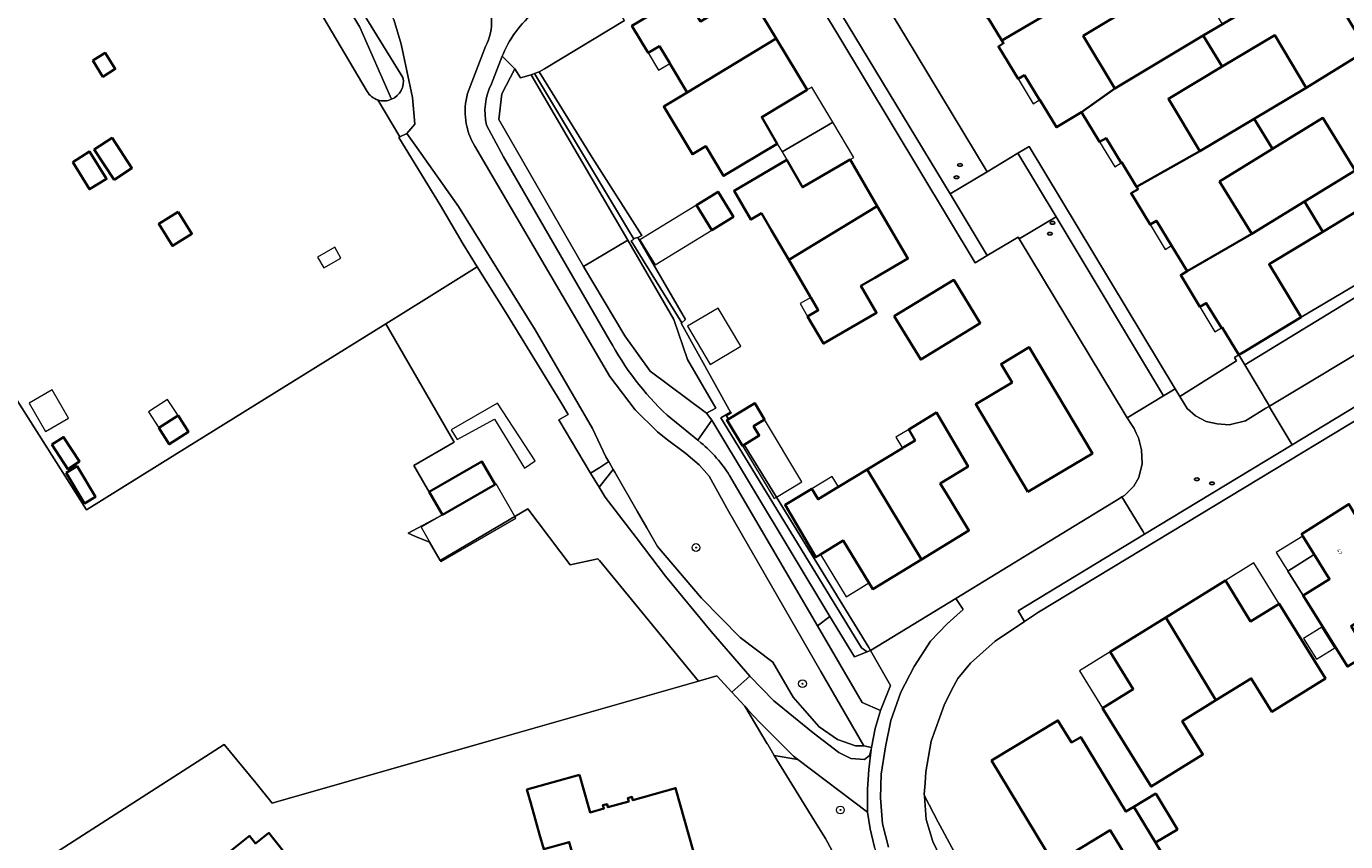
# Model space of a CAD drawing. Extents: x 147051 to 149075, y 463071 to 465537.
# Tile 23 of 229: x 147432 to 147567, y 463888 to 463972. Entities that reach past the tile are written whole.
import ezdxf
from ezdxf.enums import TextEntityAlignment as Align

# ---------------------------------------------------------------- set-up
doc = ezdxf.new("R2010")
doc.units = 0
doc.header["$LTSCALE"] = 0.5
doc.layers.get('0').update_dxf_attribs({"linetype": 'CONTINUOUS'})
for name, color, linetype, lineweight in [('B-PV-GR-BEPLANTING_CULTUUR_BODEMBEDEKKER-GV', 252, 'CONTINUOUS', 18), ('B-PV-GR-BEPLANTING_CULTUUR_HEESTERS-GV', 252, 'CONTINUOUS', 18), ('B-PV-GR-BOOM-S', 252, 'CONTINUOUS', 25), ('B-PV-GR-GRAS-GV', 252, 'CONTINUOUS', 13), ('B-PV-GR-GROENVOORZIENING-GV', 252, 'CONTINUOUS', 18), ('B-PV-IE-MEUBILAIR-S', 252, 'CONTINUOUS', 25), ('B-PV-OG-BEBOUWING-GV', 6, 'CONTINUOUS', 35), ('B-PV-OG-BEBOUWING_LUIFEL-GV', 6, 'CONTINUOUS', 18), ('B-PV-OG-TERREIN_BEGROEID-GV', 252, 'CONTINUOUS', 18), ('B-PV-OG-TERREIN_ERF-GV', 252, 'CONTINUOUS', 18), ('B-PV-VH-GESLOTENVERHARDING-GV', 252, 'CONTINUOUS', 18), ('B-PV-VH-OPENVERHARDING_BETONSTRAATSTEEN-GV', 252, 'CONTINUOUS', 18), ('B-PV-VH-OPENVERHARDING_SIERBESTRATING-GV', 252, 'CONTINUOUS', 18), ('B-PV-VH-OPENVERHARDING_STRAATBAKSTEEN-GV', 252, 'CONTINUOUS', 18), ('N-PV-OG-BEBOUWING-GV', 6, 'CONTINUOUS', 25), ('N-PV-OG-BEBOUWING-T18', 10, 'CONTINUOUS', 18)]:
    doc.layers.add(name, color=color, linetype=linetype, lineweight=lineweight)
doc.styles.add('NLCS-ISO', font='NLCS-ISO.ttf')
doc.styles.add('NLCS-ISO-M200-T18', font='NLCS-ISO.ttf', dxfattribs={"height": 0.36})

# ---------------------------------------------------------------- blocks, each defined once
blk = doc.blocks.new('SIE-MEUBILAIR_PUT-SO')
blk.add_ellipse((0, 0), major_axis=(1.25, 0), ratio=0.54)
blk = doc.blocks.new('SGR-BOOM_GBKN-SO')
at = {"linetype": 'ByBlock', "lineweight": 18}
h = blk.add_hatch(color=0, dxfattribs=at)
h.dxf.hatch_style = 1
edge = h.paths.add_edge_path()
edge.add_arc((0, 0), 0.25, 0, 360)
at = {"color": 0, "linetype": 'ByBlock', "lineweight": 18}
for radius in [2, 0.25]:
    blk.add_circle((0, 0), radius, dxfattribs=at)
at = {"color": 0, "linetype": 'ByBlock', "lineweight": 18, "style": 'NLCS-ISO'}
blk.add_attdef('SOORT', (2.5, 0), '', height=1.5, dxfattribs=at)

msp = doc.modelspace()

# ---------------------------------------------------------------- linework, layer by layer
at = {"layer": 'B-PV-GR-BEPLANTING_CULTUUR_BODEMBEDEKKER-GV', "flags": 128}
msp.add_lwpolyline([(147573.88, 463948.527), (147562.919, 463942.055), (147557.182, 463938.578), (147556.53, 463938.182), (147557.143, 463937.161), (147581.448, 463951.982), (147581.947, 463952.286), (147584.639, 463947.908), (147584.685, 463947.936), (147585.728, 463948.645), (147586.541, 463949.512), (147587.452, 463951.121), (147587.714, 463952.953), (147587.358, 463954.272), (147586.738, 463955.294), (147586.529, 463955.639), (147580.241, 463951.828), (147579.988, 463952.23)], close=True, dxfattribs=at)
at = {"layer": 'B-PV-GR-BEPLANTING_CULTUUR_HEESTERS-GV', "flags": 128}
for points in [[(147556.53, 463938.182), (147556.08, 463937.905), (147556.279, 463937.581), (147550.488, 463933.921), (147551.239, 463932.675), (147552.098, 463931.946), (147553.17, 463931.36), (147554.314, 463931.101), (147555.529, 463930.995), (147557.227, 463931.431), (147559.314, 463932.705), (147559.623, 463932.894), (147559.629, 463932.897), (147559.683, 463932.93), (147557.143, 463937.161)], [(147526.286, 463886.028), (147526.307, 463885.985), (147526.832, 463886.275), (147527.633, 463886.718), (147526.131, 463889.528), (147525.723, 463890.299), (147524.309, 463892.972), (147524.311, 463892.936), (147524.49, 463890.575), (147525.179, 463888.321)]]:
    msp.add_lwpolyline(points, close=True, dxfattribs=at)
at = {"layer": 'B-PV-GR-GRAS-GV', "flags": 128}
msp.add_lwpolyline([(147425.989, 463881.192), (147452.569, 463898.26), (147455.801, 463894.318), (147457.471, 463892.23), (147457.815, 463892.328), (147480.108, 463898.715), (147501.15, 463904.744), (147491.018, 463917.095), (147490.86, 463917.287), (147487.998, 463916.651), (147483.669, 463922.411), (147474.701, 463917.119), (147473.604, 463918.977), (147472.163, 463919.578), (147471.41, 463919.892), (147474.915, 463921.784), (147473.567, 463924.127), (147473.406, 463924.407), (147471.999, 463926.857), (147476.115, 463929.221), (147469.136, 463941.37), (147447.518, 463927.934), (147438.463, 463922.307), (147425.797, 463942.179)], dxfattribs=at)
at = {"layer": 'B-PV-GR-GROENVOORZIENING-GV', "flags": 128}
for points in [[(147468.313, 463964.308), (147470.574, 463960.541), (147471.291, 463960.881), (147472.097, 463961.816), (147471.844, 463964.572), (147470.703, 463970.03), (147469.932, 463972.561), (147468.303, 463975.808), (147465.156, 463980.946), (147462.629, 463984.469), (147461.925, 463985.878), (147461.677, 463987.369), (147462.106, 463988.6)], [(147460.243, 463983.866), (147470.881, 463966.612)], [(147484.001, 463966.896), (147484.369, 463967.016), (147484.851, 463967.194), (147485.383, 463967.509), (147493.587, 463972.46), (147492.012, 463975.006), (147488.464, 463972.876), (147487.135, 463975.158), (147484.797, 463973.661)], [(147481.132, 463969), (147481.046, 463968.78), (147482.333, 463967.501), (147482.916, 463966.566), (147484.001, 463966.896)], [(147497.938, 463931.991), (147501.098, 463929.428), (147502.54, 463931.488), (147501.978, 463932.212), (147496.201, 463936.506), (147493.602, 463940.133), (147489.365, 463947.241), (147480.704, 463962.298), (147481.013, 463964.931), (147482.333, 463967.501), (147481.046, 463968.78), (147479.937, 463965.965)], [(147479.449, 463961.722), (147481.168, 463958.487), (147492.056, 463939.701)], [(147513.349, 463910.399), (147514.631, 463911.368), (147502.54, 463931.488), (147501.098, 463929.428), (147501.419, 463929.168)], [(147504.34, 463925.808), (147513.349, 463910.399)]]:
    msp.add_lwpolyline(points, dxfattribs=at)
at = {"layer": 'B-PV-GR-GROENVOORZIENING-GV'}
for points in [[(147484.797, 463973.661, 0.1318853), (147481.132, 463969)], [(147470.881, 463966.612, -0.3542342), (147469.707, 463964.376)], [(147479.937, 463965.965, 0.1748672), (147479.449, 463961.722)], [(147469.707, 463964.376, -0.1793332), (147468.313, 463964.308)], [(147492.056, 463939.701, 0.0801884), (147497.938, 463931.991)], [(147501.419, 463929.168, -0.0842226), (147504.34, 463925.808)]]:
    msp.add_lwpolyline(points, format="xyb", dxfattribs=at)
at = {"layer": 'B-PV-GR-GROENVOORZIENING-GV', "flags": 128}
for points in [[(147489.365, 463947.241), (147493.924, 463949.922), (147484.001, 463966.896), (147482.916, 463966.566), (147482.333, 463967.501), (147481.013, 463964.931), (147480.704, 463962.298)], [(147499.449, 463941.469), (147494.28, 463949.86), (147494.515, 463950.013), (147494.522, 463950.105), (147494.518, 463950.104), (147484.369, 463967.016), (147484.001, 463966.896), (147493.924, 463949.922), (147498.625, 463941.808), (147500.03, 463937.695), (147502.94, 463932.729), (147501.978, 463932.212), (147502.54, 463931.488), (147514.631, 463911.368), (147517.156, 463907.222), (147518.433, 463907.731), (147517.868, 463908.167), (147503.448, 463931.715), (147504.451, 463932.293), (147499.399, 463941.427)], [(147494.961, 463950.207), (147495.373, 463950.427), (147490.274, 463958.419), (147484.851, 463967.194), (147484.369, 463967.016), (147494.518, 463950.104), (147494.522, 463950.105)], [(147470.452, 463960.474), (147474.711, 463953.489), (147477.053, 463949.521), (147478.498, 463947.213), (147481.435, 463942.522), (147487.057, 463933.345), (147487.812, 463932.081), (147486.853, 463931.508), (147490.106, 463926.066), (147491.064, 463926.638), (147491.962, 463927.255), (147491.879, 463927.394), (147491.671, 463927.742), (147490.302, 463930.62), (147484.438, 463940.764), (147476.557, 463953.378), (147472.316, 463959.42), (147471.291, 463960.881), (147470.574, 463960.541)], [(147499.449, 463941.469), (147499.841, 463941.797), (147494.961, 463950.207), (147494.522, 463950.105), (147494.515, 463950.013), (147494.28, 463949.86)], [(147496.201, 463936.506), (147501.978, 463932.212), (147502.94, 463932.729), (147500.03, 463937.695), (147498.625, 463941.808), (147493.924, 463949.922), (147489.365, 463947.241), (147493.602, 463940.133)], [(147518.433, 463907.731), (147518.792, 463907.874), (147518.608, 463908.173), (147509.144, 463923.596), (147505.845, 463928.973), (147505.663, 463928.864), (147504.077, 463931.515), (147504.229, 463931.606), (147504.026, 463931.936), (147504.499, 463932.206), (147504.451, 463932.293), (147503.448, 463931.715), (147517.868, 463908.167)], [(147492.433, 463926.438), (147492.053, 463927.104), (147491.962, 463927.255), (147491.064, 463926.638), (147490.106, 463926.066), (147490.98, 463924.605)], [(147492.433, 463926.438), (147490.98, 463924.605), (147491.591, 463923.582), (147494.772, 463919.466), (147497.779, 463915.5), (147502.478, 463909.825), (147506.411, 463905.235), (147508.879, 463902.719), (147512.911, 463899.429), (147515.54, 463897.438), (147516.778, 463896.828), (147518.168, 463896.695), (147518.696, 463897.117), (147518.868, 463897.748), (147518.891, 463897.936), (147518.119, 463898.1), (147517.246, 463898.104), (147515.41, 463898.751), (147513.541, 463900.046), (147512.075, 463901.718), (147510.878, 463903.083), (147508.794, 463906.695), (147505.423, 463909.224), (147501.472, 463913.234), (147496.963, 463918.534), (147495.862, 463920.437), (147494.883, 463922.151), (147492.596, 463926.153)], [(147513.349, 463910.399), (147517.946, 463902.537), (147519.802, 463901.715), (147520.844, 463904.278), (147518.792, 463907.874), (147518.433, 463907.731), (147517.156, 463907.222), (147514.631, 463911.368)]]:
    msp.add_lwpolyline(points, close=True, dxfattribs=at)
at = {"layer": 'B-PV-OG-BEBOUWING-GV', "flags": 128}
for points in [[(147529.228, 463975.269), (147530.77, 463972.724), (147530.826, 463972.758), (147532.263, 463970.388), (147538.683, 463974.169), (147535.505, 463979.586), (147540.903, 463982.752), (147539.124, 463985.672), (147551.566, 463993.214), (147543.815, 463988.534), (147536.792, 463984.286), (147531.97, 463981.362), (147526.687, 463978.165), (147528.61, 463974.894)], [(147534.575, 463966.859), (147536.117, 463964.313), (147536.135, 463964.324), (147537.841, 463961.509), (147540.418, 463963.071), (147543.826, 463965.481), (147540.594, 463970.872), (147546.122, 463974.185), (147544.171, 463977.388), (147538.683, 463974.169), (147532.263, 463970.388), (147532.429, 463970.114), (147531.903, 463969.795), (147533.923, 463966.463)], [(147554.846, 463972.087), (147552.881, 463970.909), (147554.825, 463967.724), (147560.207, 463970.947), (147563.43, 463965.565), (147569.676, 463969.408), (147568.152, 463971.947), (147566.609, 463974.493), (147567.261, 463974.888), (147565.197, 463978.291), (147561.164, 463975.845), (147561.163, 463975.847)], [(147496.014, 463969.129), (147497.164, 463969.819), (147498.216, 463968.066), (147498.228, 463968.046), (147500.011, 463965.075), (147509.11, 463970.623), (147506.293, 463975.318), (147502.731, 463973.181), (147501.353, 463972.354), (147499.69, 463975.125), (147494.342, 463971.916)], [(147512.286, 463965.331), (147509.11, 463970.623), (147500.011, 463965.075), (147497.61, 463963.634), (147500.543, 463958.747), (147501.915, 463959.57), (147503.74, 463956.528), (147509.237, 463959.826), (147507.648, 463962.548)], [(147542.925, 463960.407), (147544.467, 463957.862), (147544.55, 463957.912), (147546.064, 463955.413), (147552.549, 463959.05), (147549.327, 463964.431), (147554.825, 463967.724), (147552.881, 463970.909), (147543.826, 463965.481), (147540.418, 463963.071), (147542.273, 463960.012)], [(147439.095, 463968.337), (147440.126, 463966.694), (147441.401, 463967.495), (147440.37, 463969.138)], [(147573.265, 463963.429), (147571.722, 463965.974), (147572.375, 463966.37), (147570.304, 463969.788), (147569.676, 463969.408), (147563.43, 463965.565), (147558.093, 463962.369), (147559.973, 463959.289), (147565.144, 463962.47), (147568.458, 463957.083), (147574.792, 463960.885)], [(147549.639, 463949.383), (147549.63, 463949.378), (147551.224, 463946.748), (147557.871, 463950.571), (147554.557, 463955.958), (147559.973, 463959.289), (147558.093, 463962.369), (147552.549, 463959.05), (147546.064, 463955.413), (147546.204, 463955.182), (147545.493, 463954.751), (147547.445, 463951.533), (147548.097, 463951.929)], [(147578.374, 463954.919), (147576.831, 463957.464), (147577.484, 463957.859), (147575.451, 463961.215), (147574.823, 463960.835), (147574.792, 463960.885), (147568.458, 463957.083), (147563.268, 463953.891), (147565.153, 463950.803), (147570.527, 463954.06), (147573.88, 463948.527), (147579.988, 463952.23)], [(147441.291, 463956.127), (147443.111, 463957.331), (147441.063, 463960.426), (147439.243, 463959.222)], [(147437.043, 463957.948), (147438.774, 463955.154), (147440.5, 463956.223), (147438.769, 463959.017)], [(147507.637, 463952.691), (147508.656, 463950.945), (147510.411, 463947.938), (147519.48, 463953.432), (147516.694, 463958.204), (147511.838, 463955.37), (147510.211, 463958.157), (147504.811, 463955.005), (147506.536, 463952.049)], [(147500.944, 463953.537), (147502.524, 463950.968), (147504.743, 463952.333), (147503.164, 463954.902)], [(147447.85, 463952.842), (147445.853, 463951.6), (147447.255, 463949.348), (147449.251, 463950.59)], [(147512.671, 463944.067), (147513.432, 463942.763), (147512.348, 463942.13), (147513.979, 463939.336), (147519.409, 463942.505), (147517.812, 463945.241), (147519.235, 463946.072), (147522.622, 463948.048), (147519.48, 463953.432), (147510.411, 463947.938), (147512.606, 463944.178)], [(147557.182, 463938.578), (147562.919, 463942.055), (147559.642, 463947.462), (147565.153, 463950.803), (147563.268, 463953.891), (147557.871, 463950.571), (147551.224, 463946.748), (147550.576, 463946.355), (147552.549, 463943.101), (147553.201, 463943.497), (147554.743, 463940.951), (147554.823, 463940.999), (147556.53, 463938.182)], [(147521.218, 463942.138), (147523.935, 463937.697), (147530.039, 463941.431), (147527.321, 463945.872)], [(147534.926, 463924.138), (147541.538, 463928.072), (147535.061, 463938.96), (147532.172, 463937.242), (147533.302, 463935.343), (147529.578, 463933.128)], [(147505.663, 463928.864), (147505.845, 463928.973), (147507.397, 463929.902), (147506.811, 463930.88), (147507.662, 463931.39), (147507.941, 463931.557), (147506.94, 463933.228), (147506.662, 463933.062), (147504.229, 463931.606), (147504.077, 463931.515)], [(147445.864, 463930.688), (147446.938, 463929.023), (147448.902, 463930.29), (147447.828, 463931.955)], [(147518.45, 463926.437), (147524.01, 463917.208), (147528.877, 463920.167), (147526.505, 463924.069), (147525.941, 463924.996), (147528.796, 463926.732), (147525.552, 463932.273), (147522.701, 463930.539), (147523.356, 463929.42), (147522.19, 463928.711), (147522.057, 463928.63)], [(147434.905, 463928.979), (147436.523, 463926.473), (147437.722, 463927.247), (147436.105, 463929.753)], [(147474.915, 463921.784), (147480.321, 463924.894), (147478.973, 463927.237), (147473.567, 463924.127)], [(147436.383, 463926.104), (147438.254, 463922.962), (147439.356, 463923.619), (147437.486, 463926.76)], [(147513.659, 463917.721), (147515.991, 463919.139), (147519.013, 463914.169), (147524.01, 463917.208), (147518.45, 463926.437), (147515.507, 463924.648), (147515.45, 463924.613), (147513.418, 463923.377), (147512.782, 463924.464), (147510.045, 463922.8), (147513.186, 463917.433)], [(147563.083, 463919.614), (147565.841, 463915.203), (147563.127, 463913.507), (147567.679, 463906.228), (147570.84, 463908.204), (147569.733, 463909.974), (147569.14, 463909.602), (147568.692, 463909.321), (147568.031, 463910.379), (147570.071, 463911.655), (147573.338, 463913.697), (147567.813, 463922.893), (147562.964, 463919.804)], [(147554.193, 463902.782), (147557.812, 463905.023), (147559.925, 463901.611), (147565.415, 463905.011), (147560.669, 463912.675), (147557.744, 463910.864), (147555.157, 463915.04), (147549.039, 463911.25)], [(147549.039, 463911.25), (147543.358, 463907.732), (147545.717, 463903.922), (147542.58, 463901.979), (147547.56, 463893.938), (147552.858, 463897.22), (147550.738, 463900.642), (147554.193, 463902.782)], [(147539.38, 463898.437), (147537.998, 463900.721), (147531.193, 463896.605), (147537.615, 463885.989), (147543.362, 463889.465), (147545.936, 463885.209), (147543.08, 463883.481), (147545.691, 463879.165), (147551.365, 463882.597), (147547.985, 463888.185), (147545.767, 463891.852), (147544.961, 463891.365), (147540.334, 463899.013)], [(147488.955, 463895.143), (147483.584, 463893.62), (147483.978, 463892.23), (147484.886, 463889.024), (147485.314, 463887.512), (147487.915, 463888.248), (147489.239, 463883.558), (147492.609, 463884.511), (147500.78, 463886.822), (147500.659, 463887.248), (147498.811, 463893.773), (147494.436, 463892.539), (147494.349, 463892.868), (147493.926, 463892.762), (147494.017, 463892.419), (147491.883, 463891.811), (147491.793, 463892.142), (147491.376, 463892.037), (147491.469, 463891.693), (147490.046, 463891.288), (147489.849, 463891.985)], [(147548.015, 463893.211), (147545.767, 463891.852), (147547.985, 463888.185), (147550.233, 463889.544)], [(147460.727, 463873.514), (147468.313, 463879.575), (147464.443, 463884.439), (147463.191, 463883.443), (147461.367, 463885.736), (147460.467, 463885.019), (147459.907, 463885.724), (147457.79, 463888.384), (147457.148, 463889.19), (147455.779, 463888.101), (147455.156, 463888.883), (147452.418, 463886.704), (147453.04, 463885.921), (147451.671, 463884.832)]]:
    msp.add_lwpolyline(points, close=True, dxfattribs=at)
at = {"layer": 'B-PV-OG-BEBOUWING_LUIFEL-GV', "flags": 128}
for points in [[(147496.014, 463969.129), (147497.078, 463967.356), (147498.228, 463968.046), (147498.216, 463968.066), (147497.164, 463969.819)], [(147535.465, 463963.918), (147536.117, 463964.313), (147534.575, 463966.859), (147533.923, 463966.463)], [(147507.648, 463962.548), (147509.237, 463959.826), (147509.726, 463958.987), (147514.49, 463961.767), (147514.918, 463962.024), (147512.762, 463965.616), (147512.286, 463965.331), (147508.393, 463962.995)], [(147510.211, 463958.157), (147511.838, 463955.37), (147516.694, 463958.204), (147517.076, 463958.427), (147514.918, 463962.024), (147514.49, 463961.767), (147509.726, 463958.987)], [(147543.815, 463957.466), (147544.467, 463957.862), (147542.925, 463960.407), (147542.273, 463960.012)], [(147502.524, 463950.968), (147500.944, 463953.537), (147495.156, 463949.979), (147496.735, 463947.409)], [(147548.097, 463951.929), (147547.445, 463951.533), (147548.987, 463948.988), (147549.63, 463949.378), (147549.639, 463949.383)], [(147464.527, 463948.099), (147463.904, 463949.205), (147462.137, 463948.209), (147462.76, 463947.104)], [(147512.348, 463942.13), (147513.432, 463942.763), (147512.671, 463944.067), (147511.587, 463943.434)], [(147553.201, 463943.497), (147552.549, 463943.101), (147554.091, 463940.556), (147554.743, 463940.951)], [(147503.171, 463942.985), (147500.034, 463941.117), (147502.369, 463937.196), (147505.507, 463939.064)], [(147432.57, 463933.219), (147434.235, 463930.331), (147436.6, 463931.694), (147434.935, 463934.582)], [(147445.864, 463930.688), (147447.828, 463931.955), (147446.753, 463933.621), (147444.789, 463932.354)], [(147476.427, 463929.506), (147480.258, 463931.591), (147483.341, 463926.581), (147484.428, 463927.326), (147480.565, 463933.234), (147475.833, 463930.491)], [(147509.144, 463923.596), (147511.764, 463925.165), (147507.941, 463931.557), (147507.662, 463931.39), (147506.811, 463930.88), (147507.397, 463929.902), (147505.845, 463928.973), (147505.663, 463928.864), (147508.902, 463923.45)], [(147522.057, 463928.63), (147522.19, 463928.711), (147523.356, 463929.42), (147522.701, 463930.539), (147521.37, 463929.76)], [(147515.507, 463924.648), (147514.853, 463925.723), (147512.782, 463924.464), (147513.418, 463923.377), (147515.45, 463924.613)], [(147480.321, 463924.894), (147474.915, 463921.784), (147472.742, 463920.534), (147474.765, 463917.017), (147482.458, 463921.442), (147480.435, 463924.96)], [(147515.991, 463919.139), (147513.659, 463917.721), (147516.297, 463913.384), (147517.518, 463914.127), (147518.628, 463914.802)], [(147560.369, 463917.917), (147563.127, 463913.507), (147565.841, 463915.204), (147563.083, 463919.614)], [(147558.081, 463916.852), (147555.157, 463915.04), (147557.744, 463910.864), (147560.669, 463912.675)], [(147565.818, 463907.81), (147566.36, 463908.149), (147565.036, 463910.266), (147564.494, 463909.928), (147563.171, 463909.101), (147564.494, 463906.983)], [(147540.221, 463905.789), (147542.58, 463901.979), (147545.717, 463903.922), (147543.358, 463907.732)]]:
    msp.add_lwpolyline(points, close=True, dxfattribs=at)
at = {"layer": 'B-PV-OG-TERREIN_BEGROEID-GV', "flags": 128}
for points in [[(147467.208, 463965.172), (147450.927, 463992.767), (147446.659, 464000), (147441.965, 464007.842)], [(147469.707, 463964.376), (147466.475, 463971.753), (147456.614, 463988.096), (147455.158, 463990.553), (147454.806, 463991.146), (147454.143, 463992.421), (147453.383, 463992.562), (147452.775, 463993.011), (147452.392, 463993.605), (147450.927, 463992.767), (147467.208, 463965.172)], [(147456.614, 463988.096), (147466.475, 463971.753)], [(147470.881, 463966.612), (147460.243, 463983.866)], [(147466.475, 463971.753), (147469.707, 463964.376)], [(147469.932, 463972.561), (147470.703, 463970.03), (147471.844, 463964.572), (147472.097, 463961.816), (147471.291, 463960.881), (147472.316, 463959.42), (147476.557, 463953.378), (147484.438, 463940.764), (147490.302, 463930.62), (147491.671, 463927.742), (147491.879, 463927.394), (147491.962, 463927.255), (147492.053, 463927.104), (147492.433, 463926.438), (147492.596, 463926.153), (147494.883, 463922.151), (147495.862, 463920.437), (147496.963, 463918.534), (147501.472, 463913.234), (147505.423, 463909.224), (147508.794, 463906.695), (147510.878, 463903.083), (147512.075, 463901.718), (147513.541, 463900.046), (147515.41, 463898.751), (147517.246, 463898.104), (147518.119, 463898.1), (147513.714, 463905.736), (147504.247, 463922.145), (147502.263, 463925.746), (147501.218, 463926.919), (147499.855, 463928.06), (147497.858, 463929.582), (147496.96, 463930.301), (147494.665, 463932.549), (147492.065, 463935.972), (147478.237, 463959.577)], [(147477.493, 463964.979), (147479.35, 463969.799)], [(147425.797, 463942.179), (147438.463, 463922.307), (147447.518, 463927.934), (147469.136, 463941.37), (147473.293, 463943.954), (147478.498, 463947.213), (147477.053, 463949.521), (147474.711, 463953.489), (147470.452, 463960.474), (147470.574, 463960.541), (147468.313, 463964.308)]]:
    msp.add_lwpolyline(points, dxfattribs=at)
at = {"layer": 'B-PV-OG-TERREIN_BEGROEID-GV'}
for points in [[(147479.35, 463969.799, 0.2576494), (147479.142, 463975.357)], [(147469.707, 463964.376, 0.3542342), (147470.881, 463966.612)], [(147467.208, 463965.172, 0.1812677), (147468.313, 463964.308)], [(147468.313, 463964.308, -0.1812677), (147467.208, 463965.172)], [(147478.237, 463959.577, -0.2032775), (147477.493, 463964.979)], [(147468.313, 463964.308, 0.1793332), (147469.707, 463964.376)]]:
    msp.add_lwpolyline(points, format="xyb", dxfattribs=at)
at = {"layer": 'B-PV-OG-TERREIN_BEGROEID-GV', "flags": 128}
for points in [[(147439.095, 463968.337), (147440.37, 463969.138), (147441.401, 463967.495), (147440.126, 463966.694)], [(147441.291, 463956.127), (147439.243, 463959.222), (147441.063, 463960.426), (147443.111, 463957.331)], [(147437.043, 463957.948), (147438.769, 463959.017), (147440.5, 463956.223), (147438.774, 463955.154)], [(147447.85, 463952.842), (147449.251, 463950.59), (147447.255, 463949.348), (147445.853, 463951.6)], [(147445.864, 463930.688), (147447.828, 463931.955), (147448.902, 463930.29), (147446.938, 463929.023)], [(147434.905, 463928.979), (147436.105, 463929.753), (147437.722, 463927.247), (147436.523, 463926.473)], [(147436.383, 463926.104), (147437.486, 463926.76), (147439.356, 463923.619), (147438.254, 463922.962)], [(147516.539, 463884.281), (147519.868, 463885.85), (147519.924, 463885.876), (147519.188, 463887.715), (147518.752, 463889.596), (147518.48, 463891.321), (147511.357, 463896.724), (147508.929, 463897.115), (147512.982, 463890.532), (147514.168, 463888.604)]]:
    msp.add_lwpolyline(points, close=True, dxfattribs=at)
at = {"layer": 'B-PV-OG-TERREIN_ERF-GV', "flags": 128}
for points in [[(147552.881, 463970.909), (147554.846, 463972.087), (147551.615, 463977.478), (147546.122, 463974.185), (147540.594, 463970.872), (147543.826, 463965.481)], [(147496.014, 463969.129), (147494.342, 463971.916), (147499.69, 463975.125), (147501.353, 463972.354), (147502.731, 463973.181), (147506.293, 463975.318), (147509.11, 463970.623), (147512.286, 463965.331), (147507.648, 463962.548), (147509.237, 463959.826), (147503.74, 463956.528), (147501.915, 463959.57), (147500.543, 463958.747), (147497.61, 463963.634), (147500.011, 463965.075), (147498.228, 463968.046), (147498.216, 463968.066), (147497.164, 463969.819)], [(147552.549, 463959.05), (147558.093, 463962.369), (147563.43, 463965.565), (147560.207, 463970.947), (147554.825, 463967.724), (147549.327, 463964.431)], [(147563.268, 463953.891), (147568.458, 463957.083), (147565.144, 463962.47), (147559.973, 463959.289), (147554.557, 463955.958), (147557.871, 463950.571)], [(147507.637, 463952.691), (147506.536, 463952.049), (147504.811, 463955.005), (147510.211, 463958.157), (147511.838, 463955.37), (147516.694, 463958.204), (147519.48, 463953.432), (147522.622, 463948.048), (147519.235, 463946.072), (147517.812, 463945.241), (147519.409, 463942.505), (147513.979, 463939.336), (147512.348, 463942.13), (147513.432, 463942.763), (147512.671, 463944.067), (147512.606, 463944.178), (147510.411, 463947.938), (147508.656, 463950.945)], [(147500.944, 463953.537), (147503.164, 463954.902), (147504.743, 463952.333), (147502.524, 463950.968)], [(147559.642, 463947.462), (147562.919, 463942.055), (147573.88, 463948.527), (147570.527, 463954.06), (147565.153, 463950.803)], [(147471.41, 463919.892), (147472.163, 463919.578), (147473.604, 463918.977), (147474.701, 463917.119), (147483.669, 463922.411), (147487.998, 463916.651), (147490.86, 463917.287), (147491.018, 463917.095), (147501.15, 463904.744), (147503.027, 463905.282), (147504.575, 463903.605), (147506.411, 463905.235), (147502.478, 463909.825), (147497.779, 463915.5), (147494.772, 463919.466), (147491.591, 463923.582), (147490.98, 463924.605), (147490.106, 463926.066), (147486.853, 463931.508), (147487.812, 463932.081), (147487.057, 463933.345), (147481.435, 463942.522), (147478.498, 463947.213), (147473.293, 463943.954), (147469.136, 463941.37), (147476.115, 463929.221), (147471.999, 463926.857), (147473.406, 463924.407), (147473.567, 463924.127), (147478.973, 463927.237), (147480.321, 463924.894), (147474.915, 463921.784)], [(147521.218, 463942.138), (147527.321, 463945.872), (147530.039, 463941.431), (147523.935, 463937.697)], [(147534.926, 463924.138), (147529.578, 463933.128), (147533.302, 463935.343), (147532.172, 463937.242), (147535.061, 463938.96), (147541.538, 463928.072)], [(147513.659, 463917.721), (147513.186, 463917.433), (147510.045, 463922.8), (147512.782, 463924.464), (147513.418, 463923.377), (147515.45, 463924.613), (147515.507, 463924.648), (147518.45, 463926.437), (147522.057, 463928.63), (147522.19, 463928.711), (147523.356, 463929.42), (147522.701, 463930.539), (147525.552, 463932.273), (147528.796, 463926.732), (147525.941, 463924.996), (147526.505, 463924.069), (147528.877, 463920.167), (147524.01, 463917.208), (147519.013, 463914.169), (147515.991, 463919.139)], [(147554.193, 463902.782), (147550.738, 463900.642), (147552.858, 463897.22), (147547.56, 463893.938), (147542.58, 463901.979), (147545.717, 463903.922), (147543.358, 463907.732), (147549.039, 463911.25), (147555.157, 463915.04), (147557.744, 463910.864), (147560.669, 463912.675), (147565.415, 463905.011), (147559.925, 463901.611), (147557.812, 463905.023)], [(147547.985, 463888.185), (147551.365, 463882.597), (147545.691, 463879.165), (147543.08, 463883.481), (147545.936, 463885.209), (147543.362, 463889.465), (147537.615, 463885.989), (147531.193, 463896.605), (147537.998, 463900.721), (147539.38, 463898.437), (147540.334, 463899.013), (147544.961, 463891.365), (147545.767, 463891.852), (147548.015, 463893.211), (147550.233, 463889.544)], [(147460.727, 463873.514), (147451.671, 463884.832), (147453.04, 463885.921), (147452.418, 463886.704), (147455.156, 463888.883), (147455.779, 463888.101), (147457.148, 463889.19), (147457.79, 463888.384), (147459.907, 463885.724), (147460.467, 463885.019), (147461.367, 463885.736), (147463.191, 463883.443), (147464.443, 463884.439), (147468.313, 463879.575)]]:
    msp.add_lwpolyline(points, close=True, dxfattribs=at)
for points in [[(147493.587, 463972.46), (147485.383, 463967.509), (147484.851, 463967.194), (147490.274, 463958.419), (147495.373, 463950.427), (147494.961, 463950.207), (147499.841, 463941.797), (147499.449, 463941.469), (147499.399, 463941.427), (147504.451, 463932.293), (147504.499, 463932.206), (147504.026, 463931.936), (147504.229, 463931.606), (147506.662, 463933.062), (147506.94, 463933.228), (147507.941, 463931.557), (147507.662, 463931.39), (147506.811, 463930.88), (147507.397, 463929.902), (147505.845, 463928.973), (147509.144, 463923.596), (147518.608, 463908.173), (147518.792, 463907.874), (147527.536, 463913.218), (147535.784, 463918.259), (147544.294, 463923.456), (147544.556, 463923.616), (147544.818, 463923.776), (147545.289, 463924.248), (147545.76, 463924.719), (147546.296, 463925.607), (147546.629, 463927.03), (147546.555, 463928.454), (147546.241, 463929.692), (147546.019, 463930.164), (147545.797, 463930.635), (147545.533, 463931.052), (147545.102, 463931.734), (147544.89, 463932.069), (147534.04, 463950.062), (147533.926, 463950.252), (147530.756, 463948.35), (147529.509, 463947.601), (147515.45, 463971.021), (147512.682, 463975.598)], [(147520.26, 463974.294), (147522.376, 463970.8), (147530.741, 463956.953), (147533.895, 463958.847), (147535.046, 463959.537), (147550.024, 463934.69), (147550.488, 463933.921), (147556.279, 463937.581), (147556.08, 463937.905), (147556.53, 463938.182), (147554.823, 463940.999), (147554.743, 463940.951), (147553.201, 463943.497), (147552.549, 463943.101), (147550.576, 463946.355), (147551.224, 463946.748), (147549.63, 463949.378), (147549.639, 463949.383), (147548.097, 463951.929), (147547.445, 463951.533), (147545.493, 463954.751), (147546.204, 463955.182), (147546.064, 463955.413), (147544.55, 463957.912), (147544.467, 463957.862), (147542.925, 463960.407), (147542.273, 463960.012), (147540.418, 463963.071), (147537.841, 463961.509), (147536.135, 463964.324), (147536.117, 463964.313), (147534.575, 463966.859), (147533.923, 463966.463), (147531.903, 463969.795), (147532.429, 463970.114), (147532.263, 463970.388), (147530.826, 463972.758)], [(147591.706, 463945.491), (147535.99, 463911.815), (147534.578, 463910.867), (147531.551, 463908.836), (147529.04, 463906.597), (147527.745, 463905.015), (147527.075, 463903.816), (147526.323, 463902.29), (147525.011, 463898.593), (147524.463, 463895.433), (147524.379, 463894.288), (147524.296, 463893.142), (147524.309, 463892.972), (147525.723, 463890.299), (147526.131, 463889.528), (147527.633, 463886.718)], [(147567.679, 463906.228), (147563.127, 463913.507), (147565.841, 463915.203), (147563.083, 463919.614), (147562.964, 463919.804), (147567.813, 463922.893)], [(147516.539, 463884.281), (147514.168, 463888.604), (147512.982, 463890.532), (147508.929, 463897.115), (147508.253, 463898.25), (147508.207, 463898.326), (147505.908, 463902.159), (147504.575, 463903.605), (147503.027, 463905.282), (147501.15, 463904.744), (147480.108, 463898.715), (147457.815, 463892.328), (147457.471, 463892.23), (147455.801, 463894.318), (147452.569, 463898.26), (147425.989, 463881.192)], [(147485.314, 463887.512), (147484.886, 463889.024), (147483.978, 463892.23), (147483.584, 463893.62), (147488.955, 463895.143), (147489.849, 463891.985), (147490.046, 463891.288), (147491.469, 463891.693), (147491.376, 463892.037), (147491.793, 463892.142), (147491.883, 463891.811), (147494.017, 463892.419), (147493.926, 463892.762), (147494.349, 463892.868), (147494.436, 463892.539), (147498.811, 463893.773), (147500.659, 463887.248)]]:
    msp.add_lwpolyline(points, dxfattribs=at)
at = {"layer": 'B-PV-VH-GESLOTENVERHARDING-GV'}
for points in [[(147479.142, 463975.357, -0.2576494), (147479.35, 463969.799)], [(147481.132, 463969, -0.1318853), (147484.797, 463973.661)], [(147477.493, 463964.979, 0.2032775), (147478.237, 463959.577)], [(147479.449, 463961.722, -0.1748672), (147479.937, 463965.965)], [(147497.938, 463931.991, -0.0801884), (147492.056, 463939.701)], [(147504.34, 463925.808, 0.0842226), (147501.419, 463929.168)]]:
    msp.add_lwpolyline(points, format="xyb", dxfattribs=at)
at = {"layer": 'B-PV-VH-GESLOTENVERHARDING-GV', "flags": 128}
for points in [[(147479.35, 463969.799), (147477.493, 463964.979)], [(147479.937, 463965.965), (147481.046, 463968.78), (147481.132, 463969)], [(147492.056, 463939.701), (147481.168, 463958.487), (147479.449, 463961.722)], [(147478.237, 463959.577), (147492.065, 463935.972), (147494.665, 463932.549), (147496.96, 463930.301), (147497.858, 463929.582), (147499.855, 463928.06), (147501.218, 463926.919), (147502.263, 463925.746), (147504.247, 463922.145), (147513.714, 463905.736), (147518.119, 463898.1), (147518.891, 463897.936), (147519.253, 463899.882), (147519.802, 463901.715), (147517.946, 463902.537), (147513.349, 463910.399), (147504.34, 463925.808)], [(147501.419, 463929.168), (147501.098, 463929.428), (147497.938, 463931.991)]]:
    msp.add_lwpolyline(points, dxfattribs=at)
at = {"layer": 'B-PV-VH-OPENVERHARDING_BETONSTRAATSTEEN-GV', "flags": 128}
for points in [[(147518.826, 463976.675), (147517.673, 463978.569), (147517.565, 463978.748), (147516.519, 463980.479), (147516.344, 463980.763), (147515.389, 463982.311), (147511.628, 463980.053), (147526.962, 463954.67), (147530.741, 463956.953), (147522.376, 463970.8), (147520.26, 463974.294)], [(147545.102, 463931.734), (147548.828, 463933.971), (147537.81, 463952.325), (147534.04, 463950.062), (147544.89, 463932.069)], [(147559.683, 463932.93), (147584.121, 463947.598), (147581.448, 463951.982), (147557.143, 463937.161)], [(147586.457, 463943.785), (147584.121, 463947.598), (147559.683, 463932.93), (147559.629, 463932.897), (147561.991, 463928.962)]]:
    msp.add_lwpolyline(points, close=True, dxfattribs=at)
msp.add_lwpolyline([(147526.286, 463886.028), (147525.179, 463888.321), (147524.49, 463890.575), (147524.311, 463892.936), (147524.309, 463892.972), (147524.296, 463893.142), (147524.379, 463894.288), (147524.463, 463895.433), (147525.011, 463898.593), (147526.323, 463902.29), (147527.075, 463903.816), (147527.745, 463905.015), (147529.04, 463906.597), (147531.551, 463908.836), (147534.578, 463910.867), (147533.919, 463911.955), (147546.868, 463919.8), (147546.684, 463920.104), (147544.556, 463923.616), (147544.294, 463923.456), (147535.784, 463918.259), (147527.536, 463913.218), (147528.287, 463912.09), (147526.639, 463910.605), (147524.944, 463908.825), (147523.259, 463906.252), (147521.883, 463903.607), (147520.876, 463900.709), (147520.332, 463897.991), (147519.866, 463895.206), (147519.829, 463892.778), (147520.025, 463890.102), (147520.627, 463887.724)], dxfattribs=at)
at = {"layer": 'B-PV-VH-OPENVERHARDING_SIERBESTRATING-GV', "flags": 128}
for points in [[(147533.895, 463958.847), (147530.741, 463956.953), (147526.962, 463954.67), (147530.756, 463948.35), (147533.926, 463950.252), (147534.04, 463950.062), (147537.81, 463952.325)], [(147550.024, 463934.69), (147548.828, 463933.971), (147545.102, 463931.734), (147545.533, 463931.052), (147545.797, 463930.635), (147546.019, 463930.164), (147546.241, 463929.692), (147546.555, 463928.454), (147546.629, 463927.03), (147546.296, 463925.607), (147545.76, 463924.719), (147545.289, 463924.248), (147544.818, 463923.776), (147544.556, 463923.616), (147546.684, 463920.104), (147546.868, 463919.8), (147561.991, 463928.962), (147559.629, 463932.897), (147559.623, 463932.894), (147559.314, 463932.705), (147557.227, 463931.431), (147555.529, 463930.995), (147554.314, 463931.101), (147553.17, 463931.36), (147552.098, 463931.946), (147551.239, 463932.675), (147550.488, 463933.921)], [(147511.357, 463896.724), (147510.916, 463897.04), (147507.416, 463900.525), (147506.261, 463901.777), (147505.908, 463902.159), (147508.207, 463898.326), (147508.253, 463898.25), (147508.929, 463897.115)]]:
    msp.add_lwpolyline(points, close=True, dxfattribs=at)
at = {"layer": 'B-PV-VH-OPENVERHARDING_STRAATBAKSTEEN-GV', "flags": 128}
for points in [[(147512.682, 463975.598), (147515.45, 463971.021), (147529.509, 463947.601), (147530.756, 463948.35), (147526.962, 463954.67), (147511.628, 463980.053), (147510.427, 463979.327)], [(147550.024, 463934.69), (147535.046, 463959.537), (147533.895, 463958.847), (147537.81, 463952.325), (147548.828, 463933.971)], [(147591.095, 463946.595), (147586.457, 463943.785), (147561.991, 463928.962), (147546.868, 463919.8), (147533.919, 463911.955), (147534.578, 463910.867), (147535.99, 463911.815), (147591.706, 463945.491), (147592.352, 463945.758), (147591.59, 463946.895)], [(147508.879, 463902.719), (147506.411, 463905.235), (147504.575, 463903.605), (147505.908, 463902.159), (147506.261, 463901.777), (147507.416, 463900.525), (147510.916, 463897.04), (147511.357, 463896.724), (147518.48, 463891.321), (147518.481, 463893.676), (147518.608, 463895.671), (147518.868, 463897.748), (147518.696, 463897.117), (147518.168, 463896.695), (147516.778, 463896.828), (147515.54, 463897.438), (147512.911, 463899.429)]]:
    msp.add_lwpolyline(points, close=True, dxfattribs=at)
msp.add_lwpolyline([(147520.627, 463887.724), (147520.025, 463890.102), (147519.829, 463892.778), (147519.866, 463895.206), (147520.332, 463897.991), (147520.876, 463900.709), (147521.883, 463903.607), (147523.259, 463906.252), (147524.944, 463908.825), (147526.639, 463910.605), (147528.287, 463912.09), (147527.536, 463913.218), (147518.792, 463907.874), (147520.844, 463904.278), (147519.802, 463901.715), (147519.253, 463899.882), (147518.891, 463897.936), (147518.868, 463897.748), (147518.608, 463895.671), (147518.481, 463893.676), (147518.48, 463891.321), (147518.752, 463889.596), (147519.188, 463887.715)], dxfattribs=at)
at = {"layer": 'N-PV-OG-BEBOUWING-GV', "flags": 128}
msp.add_lwpolyline([(147564.263, 463917.726), (147561.549, 463916.028), (147563.127, 463913.507), (147567.681, 463906.228), (147570.84, 463908.204), (147569.918, 463909.679), (147569.733, 463909.975), (147569.14, 463909.602), (147568.479, 463910.659), (147570.602, 463911.987), (147573.338, 463913.697), (147567.813, 463922.893), (147562.993, 463919.822), (147562.964, 463919.804)], close=True, dxfattribs=at)

# ---------------------------------------------------------------- block references
at = {"layer": 'B-PV-GR-BOOM-S', "xscale": 0.2, "yscale": 0.2, "zscale": 0.2}
for p in [(147500.913, 463918.435), (147511.823, 463904.477), (147515.705, 463891.535)]:
    msp.add_blockref('SGR-BOOM_GBKN-SO', p, dxfattribs=at)
at = {"layer": 'B-PV-IE-MEUBILAIR-S', "xscale": 0.2, "yscale": 0.2, "zscale": 0.2}
for p in [(147527.961, 463957.649), (147527.599, 463956.385), (147537.439, 463951.711), (147537.177, 463950.596), (147552.233, 463925.433), (147553.78, 463925.009)]:
    msp.add_blockref('SIE-MEUBILAIR_PUT-SO', p, dxfattribs=at)

# ---------------------------------------------------------------- texts
at = {"layer": 'N-PV-OG-BEBOUWING-T18', "style": 'NLCS-ISO-M200-T18'}
msp.add_text('47', height=0.36, rotation=301, dxfattribs=at).set_placement((147566.858, 463918.002), align=Align.MIDDLE)

doc.saveas('drawing.dxf')
